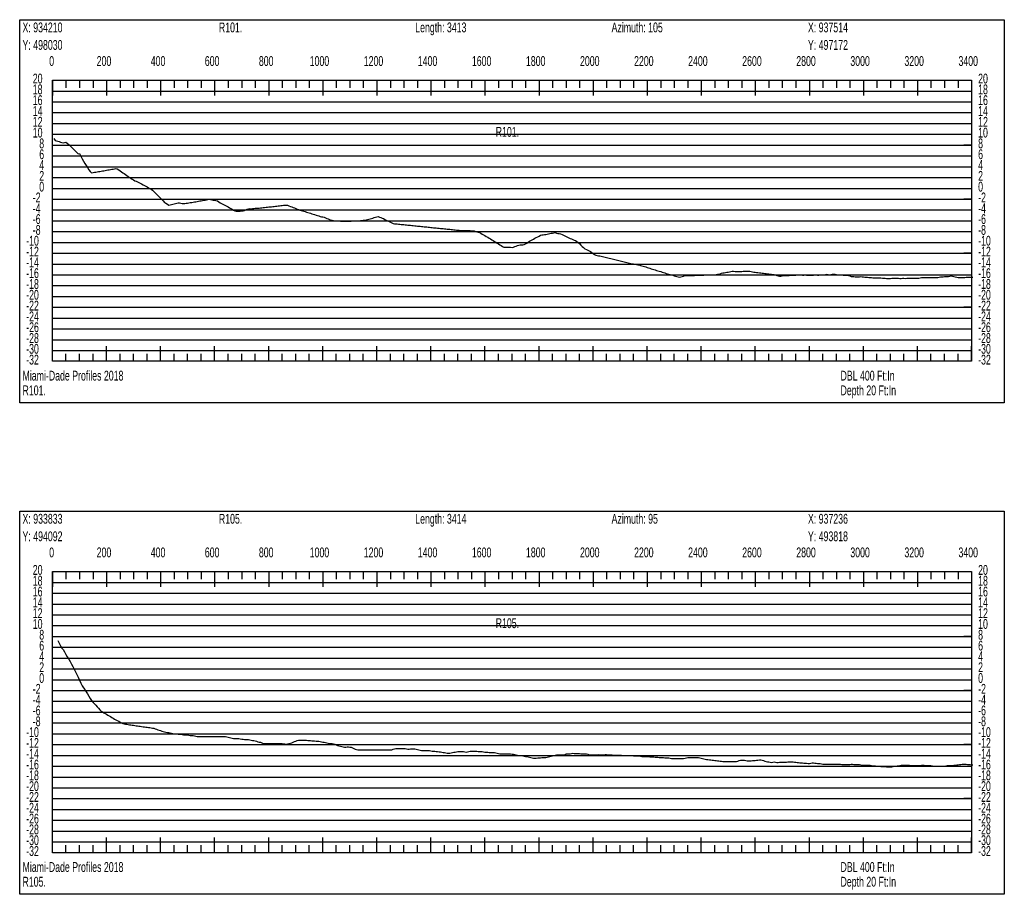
# Model space of a CAD drawing. Header units: feet. Extents: x 1 to 30, y -268 to -1.
# Tile 8 of 94: x 11.11 to 20.21, y -254.52 to -246.43. Entities that reach past the tile are written whole.
import ezdxf

# ---------------------------------------------------------------- set-up
doc = ezdxf.new("R2010")
doc.units = ezdxf.units.FT
doc.header["$MEASUREMENT"] = 0
doc.layers.add('LABELS', color=7, linetype='Continuous')
doc.layers.add('XSECTION', color=7, linetype='Continuous')

msp = doc.modelspace()

# ---------------------------------------------------------------- linework, layer by layer
at = {"layer": 'XSECTION', "color": 0, "linetype": 'Continuous'}
for points in [[(11.106, -246.43), (20.212, -246.43), (20.212, -249.975), (11.106, -249.975), (11.106, -246.43)], [(11.409, -246.99), (19.909, -246.99), (19.909, -249.59), (11.409, -249.59), (11.409, -246.99)], [(11.409, -246.99), (11.409, -247.131)], [(11.409, -246.99), (11.409, -247.131)], [(11.409, -246.99), (11.409, -247.06)], [(11.409, -246.99), (11.409, -247.06)], [(11.534, -246.99), (11.534, -247.06)], [(11.659, -246.99), (11.659, -247.06)], [(11.784, -246.99), (11.784, -247.06)], [(11.909, -246.99), (11.909, -247.131)], [(11.909, -246.99), (11.909, -247.06)], [(12.034, -246.99), (12.034, -247.06)], [(12.159, -246.99), (12.159, -247.06)], [(12.284, -246.99), (12.284, -247.06)], [(12.409, -246.99), (12.409, -247.131)], [(12.409, -246.99), (12.409, -247.06)], [(12.534, -246.99), (12.534, -247.06)], [(12.659, -246.99), (12.659, -247.06)], [(12.784, -246.99), (12.784, -247.06)], [(12.909, -246.99), (12.909, -247.131)], [(12.909, -246.99), (12.909, -247.06)], [(13.034, -246.99), (13.034, -247.06)], [(13.159, -246.99), (13.159, -247.06)], [(13.284, -246.99), (13.284, -247.06)], [(13.409, -246.99), (13.409, -247.131)], [(13.409, -246.99), (13.409, -247.06)], [(13.534, -246.99), (13.534, -247.06)], [(13.659, -246.99), (13.659, -247.06)], [(13.784, -246.99), (13.784, -247.06)], [(13.909, -246.99), (13.909, -247.131)], [(13.909, -246.99), (13.909, -247.06)], [(14.034, -246.99), (14.034, -247.06)], [(14.159, -246.99), (14.159, -247.06)], [(14.284, -246.99), (14.284, -247.06)], [(14.409, -246.99), (14.409, -247.131)], [(14.409, -246.99), (14.409, -247.06)], [(14.534, -246.99), (14.534, -247.06)], [(14.659, -246.99), (14.659, -247.06)], [(14.784, -246.99), (14.784, -247.06)], [(14.909, -246.99), (14.909, -247.131)], [(14.909, -246.99), (14.909, -247.06)], [(15.034, -246.99), (15.034, -247.06)], [(15.159, -246.99), (15.159, -247.06)], [(15.284, -246.99), (15.284, -247.06)], [(15.409, -246.99), (15.409, -247.131)], [(15.409, -246.99), (15.409, -247.06)], [(15.534, -246.99), (15.534, -247.06)], [(15.659, -246.99), (15.659, -247.06)], [(15.784, -246.99), (15.784, -247.06)], [(15.909, -246.99), (15.909, -247.131)], [(15.909, -246.99), (15.909, -247.06)], [(16.034, -246.99), (16.034, -247.06)], [(16.159, -246.99), (16.159, -247.06)], [(16.284, -246.99), (16.284, -247.06)], [(16.409, -246.99), (16.409, -247.131)], [(16.409, -246.99), (16.409, -247.06)], [(16.534, -246.99), (16.534, -247.06)], [(16.659, -246.99), (16.659, -247.06)], [(16.784, -246.99), (16.784, -247.06)], [(16.909, -246.99), (16.909, -247.131)], [(16.909, -246.99), (16.909, -247.06)], [(17.034, -246.99), (17.034, -247.06)], [(17.159, -246.99), (17.159, -247.06)], [(17.284, -246.99), (17.284, -247.06)], [(17.409, -246.99), (17.409, -247.131)], [(17.409, -246.99), (17.409, -247.06)], [(17.534, -246.99), (17.534, -247.06)], [(17.659, -246.99), (17.659, -247.06)], [(17.784, -246.99), (17.784, -247.06)], [(17.909, -246.99), (17.909, -247.131)], [(17.909, -246.99), (17.909, -247.06)], [(18.034, -246.99), (18.034, -247.06)], [(18.159, -246.99), (18.159, -247.06)], [(18.284, -246.99), (18.284, -247.06)], [(18.409, -246.99), (18.409, -247.131)], [(18.409, -246.99), (18.409, -247.06)], [(18.534, -246.99), (18.534, -247.06)], [(18.659, -246.99), (18.659, -247.06)], [(18.784, -246.99), (18.784, -247.06)], [(18.909, -246.99), (18.909, -247.131)], [(18.909, -246.99), (18.909, -247.06)], [(19.034, -246.99), (19.034, -247.06)], [(19.159, -246.99), (19.159, -247.06)], [(19.284, -246.99), (19.284, -247.06)], [(19.409, -246.99), (19.409, -247.131)], [(19.409, -246.99), (19.409, -247.06)], [(19.534, -246.99), (19.534, -247.06)], [(19.659, -246.99), (19.659, -247.06)], [(19.784, -246.99), (19.784, -247.06)], [(19.909, -246.99), (19.909, -247.131)], [(19.909, -246.99), (19.909, -247.06)], [(11.409, -247.59), (11.479, -247.59)], [(19.909, -247.59), (19.839, -247.59)], [(11.409, -248.09), (11.479, -248.09)], [(19.909, -248.09), (19.839, -248.09)], [(11.409, -248.59), (11.479, -248.59)], [(19.909, -248.59), (19.839, -248.59)], [(11.409, -249.09), (11.479, -249.09)], [(19.909, -249.09), (19.839, -249.09)], [(11.409, -249.59), (11.409, -249.449)], [(11.409, -249.59), (11.409, -249.449)], [(11.909, -249.59), (11.909, -249.449)], [(12.409, -249.59), (12.409, -249.449)], [(12.909, -249.59), (12.909, -249.449)], [(13.409, -249.59), (13.409, -249.449)], [(13.909, -249.59), (13.909, -249.449)], [(14.409, -249.59), (14.409, -249.449)], [(14.909, -249.59), (14.909, -249.449)], [(15.409, -249.59), (15.409, -249.449)], [(15.909, -249.59), (15.909, -249.449)], [(16.409, -249.59), (16.409, -249.449)], [(16.909, -249.59), (16.909, -249.449)], [(17.409, -249.59), (17.409, -249.449)], [(17.909, -249.59), (17.909, -249.449)], [(18.409, -249.59), (18.409, -249.449)], [(18.909, -249.59), (18.909, -249.449)], [(19.409, -249.59), (19.409, -249.449)], [(19.909, -249.59), (19.909, -249.449)], [(11.409, -249.59), (11.409, -249.52)], [(11.409, -249.59), (11.409, -249.52)], [(11.534, -249.59), (11.534, -249.52)], [(11.659, -249.59), (11.659, -249.52)], [(11.784, -249.59), (11.784, -249.52)], [(11.909, -249.59), (11.909, -249.52)], [(12.034, -249.59), (12.034, -249.52)], [(12.159, -249.59), (12.159, -249.52)], [(12.284, -249.59), (12.284, -249.52)], [(12.409, -249.59), (12.409, -249.52)], [(12.534, -249.59), (12.534, -249.52)], [(12.659, -249.59), (12.659, -249.52)], [(12.784, -249.59), (12.784, -249.52)], [(12.909, -249.59), (12.909, -249.52)], [(13.034, -249.59), (13.034, -249.52)], [(13.159, -249.59), (13.159, -249.52)], [(13.284, -249.59), (13.284, -249.52)], [(13.409, -249.59), (13.409, -249.52)], [(13.534, -249.59), (13.534, -249.52)], [(13.659, -249.59), (13.659, -249.52)], [(13.784, -249.59), (13.784, -249.52)], [(13.909, -249.59), (13.909, -249.52)], [(14.034, -249.59), (14.034, -249.52)], [(14.159, -249.59), (14.159, -249.52)], [(14.284, -249.59), (14.284, -249.52)], [(14.409, -249.59), (14.409, -249.52)], [(14.534, -249.59), (14.534, -249.52)], [(14.659, -249.59), (14.659, -249.52)], [(14.784, -249.59), (14.784, -249.52)], [(14.909, -249.59), (14.909, -249.52)], [(15.034, -249.59), (15.034, -249.52)], [(15.159, -249.59), (15.159, -249.52)], [(15.284, -249.59), (15.284, -249.52)], [(15.409, -249.59), (15.409, -249.52)], [(15.534, -249.59), (15.534, -249.52)], [(15.659, -249.59), (15.659, -249.52)], [(15.784, -249.59), (15.784, -249.52)], [(15.909, -249.59), (15.909, -249.52)], [(16.034, -249.59), (16.034, -249.52)], [(16.159, -249.59), (16.159, -249.52)], [(16.284, -249.59), (16.284, -249.52)], [(16.409, -249.59), (16.409, -249.52)], [(16.534, -249.59), (16.534, -249.52)], [(16.659, -249.59), (16.659, -249.52)], [(16.784, -249.59), (16.784, -249.52)], [(16.909, -249.59), (16.909, -249.52)], [(17.034, -249.59), (17.034, -249.52)], [(17.159, -249.59), (17.159, -249.52)], [(17.284, -249.59), (17.284, -249.52)], [(17.409, -249.59), (17.409, -249.52)], [(17.534, -249.59), (17.534, -249.52)], [(17.659, -249.59), (17.659, -249.52)], [(17.784, -249.59), (17.784, -249.52)], [(17.909, -249.59), (17.909, -249.52)], [(18.034, -249.59), (18.034, -249.52)], [(18.159, -249.59), (18.159, -249.52)], [(18.284, -249.59), (18.284, -249.52)], [(18.409, -249.59), (18.409, -249.52)], [(18.534, -249.59), (18.534, -249.52)], [(18.659, -249.59), (18.659, -249.52)], [(18.784, -249.59), (18.784, -249.52)], [(18.909, -249.59), (18.909, -249.52)], [(19.034, -249.59), (19.034, -249.52)], [(19.159, -249.59), (19.159, -249.52)], [(19.284, -249.59), (19.284, -249.52)], [(19.409, -249.59), (19.409, -249.52)], [(19.534, -249.59), (19.534, -249.52)], [(19.659, -249.59), (19.659, -249.52)], [(19.784, -249.59), (19.784, -249.52)], [(19.909, -249.59), (19.909, -249.52)], [(11.106, -250.975), (20.212, -250.975), (20.212, -254.52), (11.106, -254.52), (11.106, -250.975)], [(11.409, -251.535), (19.909, -251.535), (19.909, -254.135), (11.409, -254.135), (11.409, -251.535)], [(11.409, -251.535), (11.409, -251.676)], [(11.409, -251.535), (11.409, -251.676)], [(11.409, -251.535), (11.409, -251.605)], [(11.409, -251.535), (11.409, -251.605)], [(11.534, -251.535), (11.534, -251.605)], [(11.659, -251.535), (11.659, -251.605)], [(11.784, -251.535), (11.784, -251.605)], [(11.909, -251.535), (11.909, -251.676)], [(11.909, -251.535), (11.909, -251.605)], [(12.034, -251.535), (12.034, -251.605)], [(12.159, -251.535), (12.159, -251.605)], [(12.284, -251.535), (12.284, -251.605)], [(12.409, -251.535), (12.409, -251.676)], [(12.409, -251.535), (12.409, -251.605)], [(12.534, -251.535), (12.534, -251.605)], [(12.659, -251.535), (12.659, -251.605)], [(12.784, -251.535), (12.784, -251.605)], [(12.909, -251.535), (12.909, -251.676)], [(12.909, -251.535), (12.909, -251.605)], [(13.034, -251.535), (13.034, -251.605)], [(13.159, -251.535), (13.159, -251.605)], [(13.284, -251.535), (13.284, -251.605)], [(13.409, -251.535), (13.409, -251.676)], [(13.409, -251.535), (13.409, -251.605)], [(13.534, -251.535), (13.534, -251.605)], [(13.659, -251.535), (13.659, -251.605)], [(13.784, -251.535), (13.784, -251.605)], [(13.909, -251.535), (13.909, -251.676)], [(13.909, -251.535), (13.909, -251.605)], [(14.034, -251.535), (14.034, -251.605)], [(14.159, -251.535), (14.159, -251.605)], [(14.284, -251.535), (14.284, -251.605)], [(14.409, -251.535), (14.409, -251.676)], [(14.409, -251.535), (14.409, -251.605)], [(14.534, -251.535), (14.534, -251.605)], [(14.659, -251.535), (14.659, -251.605)], [(14.784, -251.535), (14.784, -251.605)], [(14.909, -251.535), (14.909, -251.676)], [(14.909, -251.535), (14.909, -251.605)], [(15.034, -251.535), (15.034, -251.605)], [(15.159, -251.535), (15.159, -251.605)], [(15.284, -251.535), (15.284, -251.605)], [(15.409, -251.535), (15.409, -251.676)], [(15.409, -251.535), (15.409, -251.605)], [(15.534, -251.535), (15.534, -251.605)], [(15.659, -251.535), (15.659, -251.605)], [(15.784, -251.535), (15.784, -251.605)], [(15.909, -251.535), (15.909, -251.676)], [(15.909, -251.535), (15.909, -251.605)], [(16.034, -251.535), (16.034, -251.605)], [(16.159, -251.535), (16.159, -251.605)], [(16.284, -251.535), (16.284, -251.605)], [(16.409, -251.535), (16.409, -251.676)], [(16.409, -251.535), (16.409, -251.605)], [(16.534, -251.535), (16.534, -251.605)], [(16.659, -251.535), (16.659, -251.605)], [(16.784, -251.535), (16.784, -251.605)], [(16.909, -251.535), (16.909, -251.676)], [(16.909, -251.535), (16.909, -251.605)], [(17.034, -251.535), (17.034, -251.605)], [(17.159, -251.535), (17.159, -251.605)], [(17.284, -251.535), (17.284, -251.605)], [(17.409, -251.535), (17.409, -251.676)], [(17.409, -251.535), (17.409, -251.605)], [(17.534, -251.535), (17.534, -251.605)], [(17.659, -251.535), (17.659, -251.605)], [(17.784, -251.535), (17.784, -251.605)], [(17.909, -251.535), (17.909, -251.676)], [(17.909, -251.535), (17.909, -251.605)], [(18.034, -251.535), (18.034, -251.605)], [(18.159, -251.535), (18.159, -251.605)], [(18.284, -251.535), (18.284, -251.605)], [(18.409, -251.535), (18.409, -251.676)], [(18.409, -251.535), (18.409, -251.605)], [(18.534, -251.535), (18.534, -251.605)], [(18.659, -251.535), (18.659, -251.605)], [(18.784, -251.535), (18.784, -251.605)], [(18.909, -251.535), (18.909, -251.676)], [(18.909, -251.535), (18.909, -251.605)], [(19.034, -251.535), (19.034, -251.605)], [(19.159, -251.535), (19.159, -251.605)], [(19.284, -251.535), (19.284, -251.605)], [(19.409, -251.535), (19.409, -251.676)], [(19.409, -251.535), (19.409, -251.605)], [(19.534, -251.535), (19.534, -251.605)], [(19.659, -251.535), (19.659, -251.605)], [(19.784, -251.535), (19.784, -251.605)], [(19.909, -251.535), (19.909, -251.676)], [(19.909, -251.535), (19.909, -251.605)], [(11.409, -252.135), (11.479, -252.135)], [(19.909, -252.135), (19.839, -252.135)], [(11.409, -252.635), (11.479, -252.635)], [(19.909, -252.635), (19.839, -252.635)], [(11.409, -253.135), (11.479, -253.135)], [(19.909, -253.135), (19.839, -253.135)], [(11.409, -253.635), (11.479, -253.635)], [(19.909, -253.635), (19.839, -253.635)], [(11.409, -254.135), (11.409, -253.994)], [(11.409, -254.135), (11.409, -253.994)], [(11.909, -254.135), (11.909, -253.994)], [(12.409, -254.135), (12.409, -253.994)], [(12.909, -254.135), (12.909, -253.994)], [(13.409, -254.135), (13.409, -253.994)], [(13.909, -254.135), (13.909, -253.994)], [(14.409, -254.135), (14.409, -253.994)], [(14.909, -254.135), (14.909, -253.994)], [(15.409, -254.135), (15.409, -253.994)], [(15.909, -254.135), (15.909, -253.994)], [(16.409, -254.135), (16.409, -253.994)], [(16.909, -254.135), (16.909, -253.994)], [(17.409, -254.135), (17.409, -253.994)], [(17.909, -254.135), (17.909, -253.994)], [(18.409, -254.135), (18.409, -253.994)], [(18.909, -254.135), (18.909, -253.994)], [(19.409, -254.135), (19.409, -253.994)], [(19.909, -254.135), (19.909, -253.994)], [(11.409, -254.135), (11.409, -254.065)], [(11.409, -254.135), (11.409, -254.065)], [(11.534, -254.135), (11.534, -254.065)], [(11.659, -254.135), (11.659, -254.065)], [(11.784, -254.135), (11.784, -254.065)], [(11.909, -254.135), (11.909, -254.065)], [(12.034, -254.135), (12.034, -254.065)], [(12.159, -254.135), (12.159, -254.065)], [(12.284, -254.135), (12.284, -254.065)], [(12.409, -254.135), (12.409, -254.065)], [(12.534, -254.135), (12.534, -254.065)], [(12.659, -254.135), (12.659, -254.065)], [(12.784, -254.135), (12.784, -254.065)], [(12.909, -254.135), (12.909, -254.065)], [(13.034, -254.135), (13.034, -254.065)], [(13.159, -254.135), (13.159, -254.065)], [(13.284, -254.135), (13.284, -254.065)], [(13.409, -254.135), (13.409, -254.065)], [(13.534, -254.135), (13.534, -254.065)], [(13.659, -254.135), (13.659, -254.065)], [(13.784, -254.135), (13.784, -254.065)], [(13.909, -254.135), (13.909, -254.065)], [(14.034, -254.135), (14.034, -254.065)], [(14.159, -254.135), (14.159, -254.065)], [(14.284, -254.135), (14.284, -254.065)], [(14.409, -254.135), (14.409, -254.065)], [(14.534, -254.135), (14.534, -254.065)], [(14.659, -254.135), (14.659, -254.065)], [(14.784, -254.135), (14.784, -254.065)], [(14.909, -254.135), (14.909, -254.065)], [(15.034, -254.135), (15.034, -254.065)], [(15.159, -254.135), (15.159, -254.065)], [(15.284, -254.135), (15.284, -254.065)], [(15.409, -254.135), (15.409, -254.065)], [(15.534, -254.135), (15.534, -254.065)], [(15.659, -254.135), (15.659, -254.065)], [(15.784, -254.135), (15.784, -254.065)], [(15.909, -254.135), (15.909, -254.065)], [(16.034, -254.135), (16.034, -254.065)], [(16.159, -254.135), (16.159, -254.065)], [(16.284, -254.135), (16.284, -254.065)], [(16.409, -254.135), (16.409, -254.065)], [(16.534, -254.135), (16.534, -254.065)], [(16.659, -254.135), (16.659, -254.065)], [(16.784, -254.135), (16.784, -254.065)], [(16.909, -254.135), (16.909, -254.065)], [(17.034, -254.135), (17.034, -254.065)], [(17.159, -254.135), (17.159, -254.065)], [(17.284, -254.135), (17.284, -254.065)], [(17.409, -254.135), (17.409, -254.065)], [(17.534, -254.135), (17.534, -254.065)], [(17.659, -254.135), (17.659, -254.065)], [(17.784, -254.135), (17.784, -254.065)], [(17.909, -254.135), (17.909, -254.065)], [(18.034, -254.135), (18.034, -254.065)], [(18.159, -254.135), (18.159, -254.065)], [(18.284, -254.135), (18.284, -254.065)], [(18.409, -254.135), (18.409, -254.065)], [(18.534, -254.135), (18.534, -254.065)], [(18.659, -254.135), (18.659, -254.065)], [(18.784, -254.135), (18.784, -254.065)], [(18.909, -254.135), (18.909, -254.065)], [(19.034, -254.135), (19.034, -254.065)], [(19.159, -254.135), (19.159, -254.065)], [(19.284, -254.135), (19.284, -254.065)], [(19.409, -254.135), (19.409, -254.065)], [(19.534, -254.135), (19.534, -254.065)], [(19.659, -254.135), (19.659, -254.065)], [(19.784, -254.135), (19.784, -254.065)], [(19.909, -254.135), (19.909, -254.065)]]:
    msp.add_lwpolyline(points, dxfattribs=at)
at = {"layer": 'XSECTION', "color": 0}
for points in [[(11.409, -247.09), (19.909, -247.09)], [(11.409, -247.19), (19.909, -247.19)], [(11.409, -247.29), (19.909, -247.29)], [(11.409, -247.39), (19.909, -247.39)], [(11.409, -247.49), (19.909, -247.49)], [(11.409, -247.59), (19.909, -247.59)], [(11.409, -247.69), (19.909, -247.69)], [(11.409, -247.79), (19.909, -247.79)], [(11.409, -247.89), (19.909, -247.89)], [(11.409, -247.99), (19.909, -247.99)], [(11.409, -248.09), (19.909, -248.09)], [(11.409, -248.19), (19.909, -248.19)], [(11.409, -248.29), (19.909, -248.29)], [(11.409, -248.39), (19.909, -248.39)], [(11.409, -248.49), (19.909, -248.49)], [(11.409, -248.59), (19.909, -248.59)], [(11.409, -248.69), (19.909, -248.69)], [(11.409, -248.79), (19.909, -248.79)], [(11.409, -248.89), (19.909, -248.89)], [(11.409, -248.99), (19.909, -248.99)], [(11.409, -249.09), (19.909, -249.09)], [(11.409, -249.19), (19.909, -249.19)], [(11.409, -249.29), (19.909, -249.29)], [(11.409, -249.39), (19.909, -249.39)], [(11.409, -249.49), (19.909, -249.49)], [(11.409, -251.635), (19.909, -251.635)], [(11.409, -251.735), (19.909, -251.735)], [(11.409, -251.835), (19.909, -251.835)], [(11.409, -251.935), (19.909, -251.935)], [(11.409, -252.035), (19.909, -252.035)], [(11.409, -252.135), (19.909, -252.135)], [(11.409, -252.235), (19.909, -252.235)], [(11.409, -252.335), (19.909, -252.335)], [(11.409, -252.435), (19.909, -252.435)], [(11.409, -252.535), (19.909, -252.535)], [(11.409, -252.635), (19.909, -252.635)], [(11.409, -252.735), (19.909, -252.735)], [(11.409, -252.835), (19.909, -252.835)], [(11.409, -252.935), (19.909, -252.935)], [(11.409, -253.035), (19.909, -253.035)], [(11.409, -253.135), (19.909, -253.135)], [(11.409, -253.235), (19.909, -253.235)], [(11.409, -253.335), (19.909, -253.335)], [(11.409, -253.435), (19.909, -253.435)], [(11.409, -253.535), (19.909, -253.535)], [(11.409, -253.635), (19.909, -253.635)], [(11.409, -253.735), (19.909, -253.735)], [(11.409, -253.835), (19.909, -253.835)], [(11.409, -253.935), (19.909, -253.935)], [(11.409, -254.035), (19.909, -254.035)]]:
    msp.add_lwpolyline(points, dxfattribs=at)
at = {"layer": 'XSECTION', "color": 5, "linetype": 'Continuous'}
for points in [[(11.422, -247.529), (11.434, -247.546), (11.4465, -247.5505), (11.459, -247.5535), (11.4715, -247.557), (11.484, -247.5625), (11.4965, -247.5675), (11.509, -247.5695), (11.5215, -247.566), (11.534, -247.5625), (11.5465, -247.5735), (11.559, -247.5855), (11.5715, -247.5975), (11.584, -247.61), (11.5965, -247.622), (11.609, -247.6345), (11.6215, -247.647), (11.634, -247.6595), (11.6465, -247.672), (11.659, -247.669), (11.6715, -247.6925), (11.684, -247.716), (11.6965, -247.7395), (11.709, -247.761), (11.7215, -247.78), (11.734, -247.7985), (11.7465, -247.8175), (11.759, -247.834), (11.7715, -247.846), (11.784, -247.844), (11.7965, -247.8415), (11.809, -247.8395), (11.8215, -247.8375), (11.834, -247.835), (11.8465, -247.833), (11.859, -247.831), (11.8715, -247.8285), (11.884, -247.8265), (11.8965, -247.8245), (11.909, -247.822), (11.9215, -247.82), (11.934, -247.818), (11.9465, -247.8155), (11.959, -247.8135), (11.9715, -247.8115), (11.984, -247.809), (11.9965, -247.807), (12.009, -247.8085), (12.0215, -247.818), (12.034, -247.827), (12.0465, -247.836), (12.059, -247.845), (12.0715, -247.854), (12.084, -247.863), (12.0965, -247.872), (12.109, -247.881), (12.1215, -247.8885), (12.134, -247.8965), (12.1465, -247.904), (12.159, -247.912), (12.1715, -247.919), (12.184, -247.925), (12.1965, -247.931), (12.209, -247.937), (12.2215, -247.943), (12.234, -247.9495), (12.2465, -247.9565), (12.259, -247.9635), (12.2715, -247.9705), (12.284, -247.977), (12.2965, -247.984), (12.309, -247.991), (12.3215, -247.998), (12.334, -248.007), (12.3465, -248.0195), (12.359, -248.032), (12.3715, -248.0445), (12.384, -248.057), (12.3965, -248.069), (12.409, -248.0815), (12.4215, -248.094), (12.434, -248.1065), (12.4465, -248.1195), (12.459, -248.128), (12.4715, -248.137), (12.484, -248.1455), (12.4965, -248.1435), (12.509, -248.1405), (12.5215, -248.1375), (12.534, -248.1345), (12.5465, -248.1315), (12.559, -248.1285), (12.5715, -248.125), (12.584, -248.123), (12.5965, -248.126), (12.609, -248.129), (12.6215, -248.1315), (12.634, -248.1295), (12.6465, -248.1275), (12.659, -248.126), (12.6715, -248.124), (12.684, -248.122), (12.6965, -248.12), (12.709, -248.1175), (12.7215, -248.1155), (12.734, -248.1135), (12.7465, -248.111), (12.759, -248.109), (12.7715, -248.1065), (12.784, -248.1045), (12.7965, -248.1025), (12.809, -248.1), (12.8215, -248.098), (12.834, -248.096), (12.8465, -248.0935), (12.859, -248.0905), (12.8715, -248.093), (12.884, -248.0955), (12.8965, -248.098), (12.909, -248.1005), (12.9215, -248.101), (12.934, -248.107), (12.9465, -248.115), (12.959, -248.1225), (12.9715, -248.1295), (12.984, -248.1365), (12.9965, -248.143), (13.009, -248.1495), (13.0215, -248.156), (13.034, -248.1625), (13.0465, -248.169), (13.059, -248.1755), (13.0715, -248.183), (13.084, -248.191), (13.0965, -248.1985), (13.109, -248.2025), (13.1215, -248.2025), (13.134, -248.201), (13.1465, -248.2), (13.159, -248.199), (13.1715, -248.1975), (13.184, -248.194), (13.1965, -248.189), (13.209, -248.184), (13.2215, -248.181), (13.234, -248.177), (13.2465, -248.179), (13.259, -248.1765), (13.2715, -248.175), (13.284, -248.1745), (13.2965, -248.174), (13.309, -248.1735), (13.3215, -248.1725), (13.334, -248.171), (13.3465, -248.1695), (13.359, -248.1685), (13.3715, -248.167), (13.384, -248.1655), (13.3965, -248.164), (13.409, -248.1625), (13.4215, -248.161), (13.434, -248.16), (13.4465, -248.1585), (13.459, -248.157), (13.4715, -248.1555), (13.484, -248.154), (13.4965, -248.1525), (13.509, -248.1515), (13.5215, -248.15), (13.534, -248.1485), (13.5465, -248.147), (13.559, -248.1455), (13.5715, -248.1455), (13.584, -248.147), (13.5965, -248.152), (13.609, -248.1565), (13.6215, -248.1615), (13.634, -248.166), (13.6465, -248.171), (13.659, -248.176), (13.6715, -248.1835), (13.684, -248.187), (13.6965, -248.191), (13.709, -248.1945), (13.7215, -248.198), (13.734, -248.2015), (13.7465, -248.205), (13.759, -248.209), (13.7715, -248.2125), (13.784, -248.2165), (13.7965, -248.2205), (13.809, -248.2245), (13.8215, -248.2285), (13.834, -248.233), (13.8465, -248.237), (13.859, -248.241), (13.8715, -248.245), (13.884, -248.249), (13.8965, -248.2535), (13.909, -248.255), (13.9215, -248.2565), (13.934, -248.2625), (13.9465, -248.2685), (13.959, -248.272), (13.9715, -248.277), (13.984, -248.283), (13.9965, -248.285), (14.009, -248.286), (14.0215, -248.2895), (14.034, -248.29), (14.0465, -248.29), (14.059, -248.29), (14.0715, -248.2935), (14.084, -248.295), (14.0965, -248.2945), (14.109, -248.294), (14.1215, -248.294), (14.134, -248.2935), (14.1465, -248.293), (14.159, -248.2925), (14.1715, -248.2925), (14.184, -248.292), (14.1965, -248.2915), (14.209, -248.291), (14.2215, -248.291), (14.234, -248.2905), (14.2465, -248.29), (14.259, -248.2885), (14.2715, -248.2865), (14.284, -248.285), (14.2965, -248.283), (14.309, -248.281), (14.3215, -248.2795), (14.334, -248.2755), (14.3465, -248.272), (14.359, -248.2685), (14.3715, -248.265), (14.384, -248.261), (14.3965, -248.2575), (14.409, -248.254), (14.4215, -248.2505), (14.434, -248.256), (14.4465, -248.261), (14.459, -248.2645), (14.4715, -248.27), (14.484, -248.277), (14.4965, -248.2835), (14.509, -248.2905), (14.5215, -248.297), (14.534, -248.3035), (14.5465, -248.31), (14.559, -248.3155), (14.5715, -248.317), (14.584, -248.318), (14.5965, -248.3195), (14.609, -248.3205), (14.6215, -248.322), (14.634, -248.323), (14.6465, -248.3245), (14.659, -248.3255), (14.6715, -248.327), (14.684, -248.3285), (14.6965, -248.3295), (14.709, -248.331), (14.7215, -248.332), (14.734, -248.3335), (14.7465, -248.3345), (14.759, -248.336), (14.7715, -248.337), (14.784, -248.3385), (14.7965, -248.34), (14.809, -248.341), (14.8215, -248.3425), (14.834, -248.3435), (14.8465, -248.345), (14.859, -248.346), (14.8715, -248.3475), (14.884, -248.3485), (14.8965, -248.35), (14.909, -248.3515), (14.9215, -248.3525), (14.934, -248.354), (14.9465, -248.355), (14.959, -248.3565), (14.9715, -248.3575), (14.984, -248.359), (14.9965, -248.36), (15.009, -248.3615), (15.0215, -248.3625), (15.034, -248.364), (15.0465, -248.3655), (15.059, -248.3665), (15.0715, -248.368), (15.084, -248.369), (15.0965, -248.3705), (15.109, -248.3715), (15.1215, -248.373), (15.134, -248.374), (15.1465, -248.3755), (15.159, -248.377), (15.1715, -248.378), (15.184, -248.379), (15.1965, -248.379), (15.209, -248.379), (15.2215, -248.379), (15.234, -248.379), (15.2465, -248.3795), (15.259, -248.3795), (15.2715, -248.3795), (15.284, -248.3825), (15.2965, -248.3845), (15.309, -248.3845), (15.3215, -248.388), (15.334, -248.391), (15.3465, -248.395), (15.359, -248.3985), (15.3715, -248.4045), (15.384, -248.4125), (15.3965, -248.42), (15.409, -248.4275), (15.4215, -248.4355), (15.434, -248.443), (15.4465, -248.4505), (15.459, -248.4585), (15.4715, -248.466), (15.484, -248.4735), (15.4965, -248.4815), (15.509, -248.489), (15.5215, -248.4965), (15.534, -248.5045), (15.5465, -248.512), (15.559, -248.5195), (15.5715, -248.5275), (15.584, -248.5345), (15.5965, -248.5345), (15.609, -248.535), (15.6215, -248.535), (15.634, -248.535), (15.6465, -248.535), (15.659, -248.5365), (15.6715, -248.535), (15.684, -248.529), (15.6965, -248.5255), (15.709, -248.5195), (15.7215, -248.515), (15.734, -248.514), (15.7465, -248.5125), (15.759, -248.511), (15.7715, -248.51), (15.784, -248.5045), (15.7965, -248.4975), (15.809, -248.488), (15.8215, -248.48), (15.834, -248.473), (15.8465, -248.466), (15.859, -248.459), (15.8715, -248.452), (15.884, -248.445), (15.8965, -248.438), (15.909, -248.431), (15.9215, -248.4245), (15.934, -248.4195), (15.9465, -248.4195), (15.959, -248.418), (15.9715, -248.4155), (15.984, -248.413), (15.9965, -248.4105), (16.009, -248.4085), (16.0215, -248.406), (16.034, -248.4035), (16.0465, -248.401), (16.059, -248.3995), (16.0715, -248.4035), (16.084, -248.4065), (16.0965, -248.409), (16.109, -248.412), (16.1215, -248.4175), (16.134, -248.424), (16.1465, -248.4305), (16.159, -248.436), (16.1715, -248.4415), (16.184, -248.4475), (16.1965, -248.453), (16.209, -248.4585), (16.2215, -248.464), (16.234, -248.4685), (16.2465, -248.4715), (16.259, -248.481), (16.2715, -248.4905), (16.284, -248.5005), (16.2965, -248.515), (16.309, -248.529), (16.3215, -248.5385), (16.334, -248.548), (16.3465, -248.557), (16.359, -248.563), (16.3715, -248.569), (16.384, -248.575), (16.3965, -248.584), (16.409, -248.5935), (16.4215, -248.6025), (16.434, -248.607), (16.4465, -248.61), (16.459, -248.613), (16.4715, -248.6155), (16.484, -248.6185), (16.4965, -248.6215), (16.509, -248.6245), (16.5215, -248.6275), (16.534, -248.6305), (16.5465, -248.6335), (16.559, -248.6365), (16.5715, -248.6395), (16.584, -248.6425), (16.5965, -248.6455), (16.609, -248.6485), (16.6215, -248.6515), (16.634, -248.6545), (16.6465, -248.6575), (16.659, -248.66), (16.6715, -248.663), (16.684, -248.666), (16.6965, -248.669), (16.709, -248.672), (16.7215, -248.675), (16.734, -248.678), (16.7465, -248.681), (16.759, -248.684), (16.7715, -248.688), (16.784, -248.6895), (16.7965, -248.69), (16.809, -248.693), (16.8215, -248.696), (16.834, -248.699), (16.8465, -248.7025), (16.859, -248.7055), (16.8715, -248.7095), (16.884, -248.7135), (16.8965, -248.7175), (16.909, -248.721), (16.9215, -248.725), (16.934, -248.729), (16.9465, -248.733), (16.959, -248.737), (16.9715, -248.741), (16.984, -248.745), (16.9965, -248.749), (17.009, -248.753), (17.0215, -248.7565), (17.034, -248.7605), (17.0465, -248.7645), (17.059, -248.7685), (17.0715, -248.7725), (17.084, -248.7765), (17.0965, -248.7805), (17.109, -248.784), (17.1215, -248.7875), (17.134, -248.791), (17.1465, -248.7945), (17.159, -248.7985), (17.1715, -248.802), (17.184, -248.8055), (17.1965, -248.809), (17.209, -248.8105), (17.2215, -248.8075), (17.234, -248.804), (17.2465, -248.801), (17.259, -248.7975), (17.2715, -248.7975), (17.284, -248.797), (17.2965, -248.7965), (17.309, -248.796), (17.3215, -248.7955), (17.334, -248.7955), (17.3465, -248.795), (17.359, -248.7945), (17.3715, -248.794), (17.384, -248.7935), (17.3965, -248.793), (17.409, -248.793), (17.4215, -248.7925), (17.434, -248.792), (17.4465, -248.7915), (17.459, -248.791), (17.4715, -248.791), (17.484, -248.7905), (17.4965, -248.79), (17.509, -248.7895), (17.5215, -248.7895), (17.534, -248.789), (17.5465, -248.787), (17.559, -248.785), (17.5715, -248.783), (17.584, -248.7805), (17.5965, -248.776), (17.609, -248.77), (17.6215, -248.77), (17.634, -248.768), (17.6465, -248.765), (17.659, -248.765), (17.6715, -248.763), (17.684, -248.7595), (17.6965, -248.7565), (17.709, -248.757), (17.7215, -248.76), (17.734, -248.76), (17.7465, -248.76), (17.759, -248.76), (17.7715, -248.76), (17.784, -248.7585), (17.7965, -248.755), (17.809, -248.755), (17.8215, -248.755), (17.834, -248.755), (17.8465, -248.7555), (17.859, -248.757), (17.8715, -248.7605), (17.884, -248.7635), (17.8965, -248.765), (17.909, -248.7655), (17.9215, -248.767), (17.934, -248.7685), (17.9465, -248.77), (17.959, -248.7715), (17.9715, -248.7735), (17.984, -248.775), (17.9965, -248.7765), (18.009, -248.778), (18.0215, -248.7795), (18.034, -248.7815), (18.0465, -248.783), (18.059, -248.7845), (18.0715, -248.786), (18.084, -248.7865), (18.0965, -248.7895), (18.109, -248.795), (18.1215, -248.798), (18.134, -248.802), (18.1465, -248.803), (18.159, -248.798), (18.1715, -248.7975), (18.184, -248.797), (18.1965, -248.7965), (18.209, -248.796), (18.2215, -248.795), (18.234, -248.7945), (18.2465, -248.794), (18.259, -248.7935), (18.2715, -248.7925), (18.284, -248.792), (18.2965, -248.7915), (18.309, -248.791), (18.3215, -248.79), (18.334, -248.7895), (18.3465, -248.7925), (18.359, -248.7935), (18.3715, -248.7905), (18.384, -248.792), (18.3965, -248.7945), (18.409, -248.7945), (18.4215, -248.7945), (18.434, -248.7945), (18.4465, -248.793), (18.459, -248.7915), (18.4715, -248.79), (18.484, -248.792), (18.4965, -248.794), (18.509, -248.791), (18.5215, -248.7895), (18.534, -248.7895), (18.5465, -248.7895), (18.559, -248.787), (18.5715, -248.785), (18.584, -248.787), (18.5965, -248.789), (18.609, -248.7875), (18.6215, -248.7845), (18.634, -248.7845), (18.6465, -248.7845), (18.659, -248.786), (18.6715, -248.7895), (18.684, -248.79), (18.6965, -248.791), (18.709, -248.7915), (18.7215, -248.7925), (18.734, -248.793), (18.7465, -248.7935), (18.759, -248.7945), (18.7715, -248.797), (18.784, -248.8005), (18.7965, -248.804), (18.809, -248.8045), (18.8215, -248.8065), (18.834, -248.8095), (18.8465, -248.8095), (18.859, -248.8095), (18.8715, -248.808), (18.884, -248.8045), (18.8965, -248.8075), (18.909, -248.81), (18.9215, -248.8105), (18.934, -248.8115), (18.9465, -248.8125), (18.959, -248.8135), (18.9715, -248.8145), (18.984, -248.8155), (18.9965, -248.8165), (19.009, -248.817), (19.0215, -248.818), (19.034, -248.819), (19.0465, -248.819), (19.059, -248.819), (19.0715, -248.819), (19.084, -248.82), (19.0965, -248.821), (19.109, -248.822), (19.1215, -248.8235), (19.134, -248.824), (19.1465, -248.824), (19.159, -248.823), (19.1715, -248.822), (19.184, -248.821), (19.1965, -248.82), (19.209, -248.8195), (19.2215, -248.8195), (19.234, -248.821), (19.2465, -248.8225), (19.259, -248.824), (19.2715, -248.8215), (19.284, -248.8205), (19.2965, -248.824), (19.309, -248.8215), (19.3215, -248.8195), (19.334, -248.8195), (19.3465, -248.8195), (19.359, -248.8195), (19.3715, -248.8195), (19.384, -248.8195), (19.3965, -248.8195), (19.409, -248.8195), (19.4215, -248.8195), (19.434, -248.8175), (19.4465, -248.815), (19.459, -248.815), (19.4715, -248.815), (19.484, -248.815), (19.4965, -248.815), (19.509, -248.815), (19.5215, -248.815), (19.534, -248.815), (19.5465, -248.815), (19.559, -248.815), (19.5715, -248.815), (19.584, -248.815), (19.5965, -248.814), (19.609, -248.811), (19.6215, -248.81), (19.634, -248.81), (19.6465, -248.807), (19.659, -248.805), (19.6715, -248.805), (19.684, -248.805), (19.6965, -248.805), (19.709, -248.8025), (19.7215, -248.8005), (19.734, -248.8035), (19.7465, -248.8065), (19.759, -248.809), (19.7715, -248.812), (19.784, -248.815), (19.7965, -248.815), (19.809, -248.815), (19.8215, -248.8145), (19.834, -248.814), (19.8465, -248.8135), (19.859, -248.813), (19.8715, -248.8125), (19.884, -248.812), (19.8965, -248.8115), (19.909, -248.811), (19.9215, -248.8105)], [(11.459, -252.173), (11.4715, -252.1965), (11.484, -252.2205), (11.4965, -252.244), (11.509, -252.257), (11.5215, -252.2785), (11.534, -252.3005), (11.5465, -252.323), (11.559, -252.3455), (11.5715, -252.3675), (11.584, -252.39), (11.5965, -252.4125), (11.609, -252.4375), (11.6215, -252.4625), (11.634, -252.4875), (11.6465, -252.5125), (11.659, -252.5385), (11.6715, -252.5655), (11.684, -252.592), (11.6965, -252.6095), (11.709, -252.627), (11.7215, -252.647), (11.734, -252.667), (11.7465, -252.6875), (11.759, -252.7075), (11.7715, -252.727), (11.784, -252.7445), (11.7965, -252.759), (11.809, -252.772), (11.8215, -252.7855), (11.834, -252.799), (11.8465, -252.8125), (11.859, -252.8255), (11.8715, -252.833), (11.884, -252.84), (11.8965, -252.8475), (11.909, -252.8545), (11.9215, -252.862), (11.934, -252.869), (11.9465, -252.8765), (11.959, -252.884), (11.9715, -252.891), (11.984, -252.8985), (11.9965, -252.9055), (12.009, -252.913), (12.0215, -252.92), (12.034, -252.9275), (12.0465, -252.935), (12.059, -252.941), (12.0715, -252.944), (12.084, -252.945), (12.0965, -252.9475), (12.109, -252.9495), (12.1215, -252.9515), (12.134, -252.9535), (12.1465, -252.955), (12.159, -252.957), (12.1715, -252.9585), (12.184, -252.9605), (12.1965, -252.962), (12.209, -252.964), (12.2215, -252.966), (12.234, -252.9675), (12.2465, -252.9695), (12.259, -252.971), (12.2715, -252.973), (12.284, -252.9745), (12.2965, -252.9765), (12.309, -252.9785), (12.3215, -252.98), (12.334, -252.982), (12.3465, -252.9835), (12.359, -252.988), (12.3715, -252.9925), (12.384, -252.9975), (12.3965, -253.002), (12.409, -253.006), (12.4215, -253.0095), (12.434, -253.013), (12.4465, -253.0165), (12.459, -253.02), (12.4715, -253.0235), (12.484, -253.0245), (12.4965, -253.026), (12.509, -253.0295), (12.5215, -253.0335), (12.534, -253.0355), (12.5465, -253.036), (12.559, -253.037), (12.5715, -253.038), (12.584, -253.0385), (12.5965, -253.0395), (12.609, -253.0415), (12.6215, -253.0445), (12.634, -253.045), (12.6465, -253.045), (12.659, -253.045), (12.6715, -253.0485), (12.684, -253.05), (12.6965, -253.05), (12.709, -253.052), (12.7215, -253.055), (12.734, -253.0575), (12.7465, -253.0595), (12.759, -253.0595), (12.7715, -253.0595), (12.784, -253.0595), (12.7965, -253.0595), (12.809, -253.0595), (12.8215, -253.0595), (12.834, -253.0595), (12.8465, -253.0595), (12.859, -253.0595), (12.8715, -253.0595), (12.884, -253.0595), (12.8965, -253.0595), (12.909, -253.059), (12.9215, -253.059), (12.934, -253.059), (12.9465, -253.059), (12.959, -253.059), (12.9715, -253.0595), (12.984, -253.0595), (12.9965, -253.0595), (13.009, -253.0595), (13.0215, -253.0625), (13.034, -253.0655), (13.0465, -253.069), (13.059, -253.072), (13.0715, -253.075), (13.084, -253.0785), (13.0965, -253.0795), (13.109, -253.0795), (13.1215, -253.0795), (13.134, -253.08), (13.1465, -253.083), (13.159, -253.0845), (13.1715, -253.0845), (13.184, -253.087), (13.1965, -253.0895), (13.209, -253.0895), (13.2215, -253.0895), (13.234, -253.09), (13.2465, -253.093), (13.259, -253.096), (13.2715, -253.0985), (13.284, -253.1015), (13.2965, -253.105), (13.309, -253.111), (13.3215, -253.114), (13.334, -253.114), (13.3465, -253.12), (13.359, -253.124), (13.3715, -253.124), (13.384, -253.1245), (13.3965, -253.1245), (13.409, -253.1245), (13.4215, -253.1245), (13.434, -253.1245), (13.4465, -253.1245), (13.459, -253.1245), (13.4715, -253.1245), (13.484, -253.1245), (13.4965, -253.1245), (13.509, -253.1245), (13.5215, -253.1245), (13.534, -253.125), (13.5465, -253.127), (13.559, -253.1295), (13.5715, -253.13), (13.584, -253.129), (13.5965, -253.126), (13.609, -253.123), (13.6215, -253.12), (13.634, -253.114), (13.6465, -253.108), (13.659, -253.102), (13.6715, -253.098), (13.684, -253.0955), (13.6965, -253.095), (13.709, -253.095), (13.7215, -253.095), (13.734, -253.095), (13.7465, -253.095), (13.759, -253.0955), (13.7715, -253.0965), (13.784, -253.0975), (13.7965, -253.0985), (13.809, -253.0995), (13.8215, -253.1005), (13.834, -253.1015), (13.8465, -253.1025), (13.859, -253.1035), (13.8715, -253.1045), (13.884, -253.107), (13.8965, -253.109), (13.909, -253.1115), (13.9215, -253.114), (13.934, -253.1165), (13.9465, -253.119), (13.959, -253.1215), (13.9715, -253.124), (13.984, -253.125), (13.9965, -253.125), (14.009, -253.128), (14.0215, -253.1325), (14.034, -253.1385), (14.0465, -253.1425), (14.059, -253.1455), (14.0715, -253.1485), (14.084, -253.152), (14.0965, -253.155), (14.109, -253.1585), (14.1215, -253.1585), (14.134, -253.155), (14.1465, -253.1565), (14.159, -253.158), (14.1715, -253.1595), (14.184, -253.164), (14.1965, -253.17), (14.209, -253.1765), (14.2215, -253.1815), (14.234, -253.1845), (14.2465, -253.185), (14.259, -253.185), (14.2715, -253.185), (14.284, -253.185), (14.2965, -253.185), (14.309, -253.185), (14.3215, -253.185), (14.334, -253.185), (14.3465, -253.185), (14.359, -253.185), (14.3715, -253.185), (14.384, -253.185), (14.3965, -253.185), (14.409, -253.185), (14.4215, -253.185), (14.434, -253.185), (14.4465, -253.185), (14.459, -253.185), (14.4715, -253.185), (14.484, -253.185), (14.4965, -253.185), (14.509, -253.185), (14.5215, -253.185), (14.534, -253.185), (14.5465, -253.1835), (14.559, -253.1775), (14.5715, -253.173), (14.584, -253.17), (14.5965, -253.17), (14.609, -253.17), (14.6215, -253.17), (14.634, -253.17), (14.6465, -253.17), (14.659, -253.17), (14.6715, -253.172), (14.684, -253.175), (14.6965, -253.1785), (14.709, -253.1785), (14.7215, -253.175), (14.734, -253.175), (14.7465, -253.175), (14.759, -253.175), (14.7715, -253.1775), (14.784, -253.1805), (14.7965, -253.1835), (14.809, -253.1865), (14.8215, -253.19), (14.834, -253.19), (14.8465, -253.19), (14.859, -253.19), (14.8715, -253.19), (14.884, -253.19), (14.8965, -253.19), (14.909, -253.192), (14.9215, -253.195), (14.934, -253.195), (14.9465, -253.196), (14.959, -253.1975), (14.9715, -253.1995), (14.984, -253.2015), (14.9965, -253.2035), (15.009, -253.205), (15.0215, -253.207), (15.034, -253.209), (15.0465, -253.2115), (15.059, -253.2145), (15.0715, -253.215), (15.084, -253.214), (15.0965, -253.2105), (15.109, -253.207), (15.1215, -253.205), (15.134, -253.205), (15.1465, -253.2025), (15.159, -253.2), (15.1715, -253.2), (15.184, -253.2), (15.1965, -253.2), (15.209, -253.2), (15.2215, -253.2015), (15.234, -253.205), (15.2465, -253.2015), (15.259, -253.1985), (15.2715, -253.195), (15.284, -253.195), (15.2965, -253.195), (15.309, -253.195), (15.3215, -253.1955), (15.334, -253.1965), (15.3465, -253.1975), (15.359, -253.198), (15.3715, -253.199), (15.384, -253.2), (15.3965, -253.202), (15.409, -253.205), (15.4215, -253.2055), (15.434, -253.2065), (15.4465, -253.207), (15.459, -253.2075), (15.4715, -253.2085), (15.484, -253.209), (15.4965, -253.2095), (15.509, -253.2115), (15.5215, -253.2145), (15.534, -253.2175), (15.5465, -253.22), (15.559, -253.22), (15.5715, -253.22), (15.584, -253.22), (15.5965, -253.22), (15.609, -253.22), (15.6215, -253.22), (15.634, -253.22), (15.6465, -253.222), (15.659, -253.225), (15.6715, -253.225), (15.684, -253.226), (15.6965, -253.229), (15.709, -253.2325), (15.7215, -253.235), (15.734, -253.235), (15.7465, -253.237), (15.759, -253.24), (15.7715, -253.243), (15.784, -253.245), (15.7965, -253.245), (15.809, -253.2485), (15.8215, -253.2515), (15.834, -253.255), (15.8465, -253.258), (15.859, -253.26), (15.8715, -253.26), (15.884, -253.2595), (15.8965, -253.2585), (15.909, -253.2575), (15.9215, -253.257), (15.934, -253.256), (15.9465, -253.2555), (15.959, -253.255), (15.9715, -253.255), (15.984, -253.2515), (15.9965, -253.2485), (16.009, -253.245), (16.0215, -253.242), (16.034, -253.2385), (16.0465, -253.2355), (16.059, -253.232), (16.0715, -253.23), (16.084, -253.23), (16.0965, -253.23), (16.109, -253.23), (16.1215, -253.23), (16.134, -253.23), (16.1465, -253.229), (16.159, -253.222), (16.1715, -253.22), (16.184, -253.22), (16.1965, -253.22), (16.209, -253.2185), (16.2215, -253.2155), (16.234, -253.216), (16.2465, -253.2165), (16.259, -253.2175), (16.2715, -253.2185), (16.284, -253.219), (16.2965, -253.22), (16.309, -253.22), (16.3215, -253.22), (16.334, -253.22), (16.3465, -253.222), (16.359, -253.225), (16.3715, -253.2285), (16.384, -253.23), (16.3965, -253.23), (16.409, -253.23), (16.4215, -253.23), (16.434, -253.23), (16.4465, -253.23), (16.459, -253.2265), (16.4715, -253.2295), (16.484, -253.23), (16.4965, -253.23), (16.509, -253.23), (16.5215, -253.2275), (16.534, -253.226), (16.5465, -253.2295), (16.559, -253.2305), (16.5715, -253.231), (16.584, -253.231), (16.5965, -253.2315), (16.609, -253.232), (16.6215, -253.2325), (16.634, -253.233), (16.6465, -253.2335), (16.659, -253.2335), (16.6715, -253.234), (16.684, -253.2345), (16.6965, -253.235), (16.709, -253.2355), (16.7215, -253.236), (16.734, -253.236), (16.7465, -253.2365), (16.759, -253.237), (16.7715, -253.2375), (16.784, -253.238), (16.7965, -253.238), (16.809, -253.2385), (16.8215, -253.239), (16.834, -253.24), (16.8465, -253.2425), (16.859, -253.244), (16.8715, -253.245), (16.884, -253.245), (16.8965, -253.245), (16.909, -253.2455), (16.9215, -253.246), (16.934, -253.247), (16.9465, -253.248), (16.959, -253.249), (16.9715, -253.2495), (16.984, -253.2505), (16.9965, -253.2515), (17.009, -253.252), (17.0215, -253.253), (17.034, -253.254), (17.0465, -253.255), (17.059, -253.2555), (17.0715, -253.2565), (17.084, -253.2575), (17.0965, -253.2585), (17.109, -253.259), (17.1215, -253.26), (17.134, -253.2635), (17.1465, -253.265), (17.159, -253.265), (17.1715, -253.265), (17.184, -253.265), (17.1965, -253.265), (17.209, -253.265), (17.2215, -253.265), (17.234, -253.265), (17.2465, -253.263), (17.259, -253.26), (17.2715, -253.2565), (17.284, -253.255), (17.2965, -253.255), (17.309, -253.255), (17.3215, -253.255), (17.334, -253.255), (17.3465, -253.255), (17.359, -253.255), (17.3715, -253.255), (17.384, -253.256), (17.3965, -253.259), (17.409, -253.262), (17.4215, -253.265), (17.434, -253.2675), (17.4465, -253.27), (17.459, -253.2715), (17.4715, -253.273), (17.484, -253.275), (17.4965, -253.2765), (17.509, -253.278), (17.5215, -253.2795), (17.534, -253.281), (17.5465, -253.283), (17.559, -253.2845), (17.5715, -253.286), (17.584, -253.2875), (17.5965, -253.289), (17.609, -253.29), (17.6215, -253.29), (17.634, -253.29), (17.6465, -253.29), (17.659, -253.29), (17.6715, -253.29), (17.684, -253.29), (17.6965, -253.29), (17.709, -253.29), (17.7215, -253.29), (17.734, -253.29), (17.7465, -253.288), (17.759, -253.282), (17.7715, -253.28), (17.784, -253.28), (17.7965, -253.28), (17.809, -253.28), (17.8215, -253.282), (17.834, -253.2845), (17.8465, -253.285), (17.859, -253.285), (17.8715, -253.284), (17.884, -253.2835), (17.8965, -253.2825), (17.909, -253.2815), (17.9215, -253.2805), (17.934, -253.279), (17.9465, -253.276), (17.959, -253.2765), (17.9715, -253.279), (17.984, -253.2835), (17.9965, -253.289), (18.009, -253.2915), (18.0215, -253.2935), (18.034, -253.2955), (18.0465, -253.2975), (18.059, -253.2995), (18.0715, -253.298), (18.084, -253.295), (18.0965, -253.2975), (18.109, -253.3), (18.1215, -253.2995), (18.134, -253.299), (18.1465, -253.2985), (18.159, -253.298), (18.1715, -253.2975), (18.184, -253.297), (18.1965, -253.2965), (18.209, -253.296), (18.2215, -253.295), (18.234, -253.295), (18.2465, -253.295), (18.259, -253.296), (18.2715, -253.297), (18.284, -253.2985), (18.2965, -253.3), (18.309, -253.301), (18.3215, -253.3025), (18.334, -253.304), (18.3465, -253.305), (18.359, -253.306), (18.3715, -253.307), (18.384, -253.308), (18.3965, -253.309), (18.409, -253.31), (18.4215, -253.307), (18.434, -253.305), (18.4465, -253.305), (18.459, -253.3055), (18.4715, -253.308), (18.484, -253.31), (18.4965, -253.31), (18.509, -253.31), (18.5215, -253.3125), (18.534, -253.315), (18.5465, -253.315), (18.559, -253.315), (18.5715, -253.315), (18.584, -253.315), (18.5965, -253.315), (18.609, -253.315), (18.6215, -253.315), (18.634, -253.315), (18.6465, -253.315), (18.659, -253.315), (18.6715, -253.315), (18.684, -253.315), (18.6965, -253.316), (18.709, -253.3185), (18.7215, -253.32), (18.734, -253.32), (18.7465, -253.32), (18.759, -253.32), (18.7715, -253.32), (18.784, -253.32), (18.7965, -253.317), (18.809, -253.316), (18.8215, -253.319), (18.834, -253.32), (18.8465, -253.32), (18.859, -253.32), (18.8715, -253.32), (18.884, -253.3215), (18.8965, -253.324), (18.909, -253.325), (18.9215, -253.325), (18.934, -253.325), (18.9465, -253.325), (18.959, -253.325), (18.9715, -253.326), (18.984, -253.329), (18.9965, -253.331), (19.009, -253.332), (19.0215, -253.333), (19.034, -253.334), (19.0465, -253.335), (19.059, -253.336), (19.0715, -253.337), (19.084, -253.3375), (19.0965, -253.3385), (19.109, -253.339), (19.1215, -253.34), (19.134, -253.34), (19.1465, -253.34), (19.159, -253.34), (19.1715, -253.3395), (19.184, -253.3375), (19.1965, -253.3355), (19.209, -253.334), (19.2215, -253.332), (19.234, -253.3305), (19.2465, -253.3275), (19.259, -253.325), (19.2715, -253.325), (19.284, -253.325), (19.2965, -253.325), (19.309, -253.3255), (19.3215, -253.326), (19.334, -253.3265), (19.3465, -253.327), (19.359, -253.3275), (19.3715, -253.328), (19.384, -253.3285), (19.3965, -253.329), (19.409, -253.3295), (19.4215, -253.33), (19.434, -253.328), (19.4465, -253.325), (19.459, -253.325), (19.4715, -253.3255), (19.484, -253.328), (19.4965, -253.33), (19.509, -253.33), (19.5215, -253.33), (19.534, -253.33), (19.5465, -253.331), (19.559, -253.3335), (19.5715, -253.335), (19.584, -253.335), (19.5965, -253.335), (19.609, -253.335), (19.6215, -253.335), (19.634, -253.335), (19.6465, -253.335), (19.659, -253.334), (19.6715, -253.331), (19.684, -253.33), (19.6965, -253.33), (19.709, -253.329), (19.7215, -253.328), (19.734, -253.327), (19.7465, -253.326), (19.759, -253.325), (19.7715, -253.323), (19.784, -253.3215), (19.7965, -253.3195), (19.809, -253.318), (19.8215, -253.316), (19.834, -253.316), (19.8465, -253.317), (19.859, -253.3175), (19.8715, -253.3185), (19.884, -253.3195), (19.8965, -253.3205), (19.909, -253.321), (19.9215, -253.322)]]:
    msp.add_lwpolyline(points, dxfattribs=at)

# ---------------------------------------------------------------- texts
at = {"layer": 'LABELS', "color": 0, "width": 0.666667}
for s, p in [('X: 934210', (11.132, -246.547)), ('R101.', (12.948, -246.547)), ('Length: 3413', (14.764, -246.547)), ('Azimuth: 105', (16.58, -246.547)), ('X: 937514', (18.396, -246.547)), ('Y: 498030', (11.132, -246.709)), ('Y: 497172', (18.396, -246.709)), ('0', (11.379, -246.858)), ('0', (11.379, -246.858)), ('200', (11.818, -246.858)), ('400', (12.318, -246.858)), ('600', (12.818, -246.858)), ('800', (13.318, -246.858)), ('1000', (13.788, -246.858)), ('1200', (14.288, -246.858)), ('1400', (14.788, -246.858)), ('1600', (15.288, -246.858)), ('1800', (15.788, -246.858)), ('2000', (16.288, -246.858)), ('2200', (16.788, -246.858)), ('2400', (17.288, -246.858)), ('2600', (17.788, -246.858)), ('2800', (18.288, -246.858)), ('3000', (18.788, -246.858)), ('3200', (19.288, -246.858)), ('3400', (19.788, -246.858)), ('20', (11.227, -247.02)), ('20', (19.97, -247.02)), ('18', (11.227, -247.12)), ('18', (19.97, -247.12)), ('16', (11.227, -247.22)), ('16', (19.97, -247.22)), ('14', (11.227, -247.32)), ('14', (19.97, -247.32)), ('12', (11.227, -247.42)), ('12', (19.97, -247.42)), ('10', (11.227, -247.52)), ('R101.', (15.508, -247.513)), ('10', (19.97, -247.52)), ('8', (11.287, -247.62)), ('8', (19.97, -247.62)), ('6', (11.287, -247.72)), ('6', (19.97, -247.72)), ('4', (11.287, -247.82)), ('4', (19.97, -247.82)), ('2', (11.287, -247.92)), ('2', (19.97, -247.92)), ('0', (11.287, -248.02)), ('0', (19.97, -248.02)), ('-2', (11.227, -248.12)), ('-2', (19.97, -248.12)), ('-4', (11.227, -248.22)), ('-4', (19.97, -248.22)), ('-6', (11.227, -248.32)), ('-6', (19.97, -248.32)), ('-8', (11.227, -248.42)), ('-8', (19.97, -248.42)), ('-10', (11.166, -248.52)), ('-10', (19.97, -248.52)), ('-12', (11.166, -248.62)), ('-12', (19.97, -248.62)), ('-14', (11.166, -248.72)), ('-14', (19.97, -248.72)), ('-16', (11.166, -248.82)), ('-16', (19.97, -248.82)), ('-18', (11.166, -248.92)), ('-18', (19.97, -248.92)), ('-20', (11.166, -249.02)), ('-20', (19.97, -249.02)), ('-22', (11.166, -249.12)), ('-22', (19.97, -249.12)), ('-24', (11.166, -249.22)), ('-24', (19.97, -249.22)), ('-26', (11.166, -249.32)), ('-26', (19.97, -249.32)), ('-28', (11.166, -249.42)), ('-28', (19.97, -249.42)), ('-30', (11.166, -249.52)), ('-30', (19.97, -249.52)), ('-32', (11.166, -249.62)), ('-32', (19.97, -249.62)), ('DBL 400 Ft:In', (18.697, -249.768)), ('Depth 20 Ft:In', (18.697, -249.904)), ('X: 933833', (11.132, -251.092)), ('R105.', (12.948, -251.092)), ('Length: 3414', (14.764, -251.092)), ('Azimuth: 95', (16.58, -251.092)), ('X: 937236', (18.396, -251.092)), ('Y: 494092', (11.132, -251.254)), ('Y: 493818', (18.396, -251.254)), ('0', (11.379, -251.403)), ('0', (11.379, -251.403)), ('200', (11.818, -251.403)), ('400', (12.318, -251.403)), ('600', (12.818, -251.403)), ('800', (13.318, -251.403)), ('1000', (13.788, -251.403)), ('1200', (14.288, -251.403)), ('1400', (14.788, -251.403)), ('1600', (15.288, -251.403)), ('1800', (15.788, -251.403)), ('2000', (16.288, -251.403)), ('2200', (16.788, -251.403)), ('2400', (17.288, -251.403)), ('2600', (17.788, -251.403)), ('2800', (18.288, -251.403)), ('3000', (18.788, -251.403)), ('3200', (19.288, -251.403)), ('3400', (19.788, -251.403)), ('20', (11.227, -251.565)), ('20', (19.97, -251.565)), ('18', (11.227, -251.665)), ('18', (19.97, -251.665)), ('16', (11.227, -251.765)), ('16', (19.97, -251.765)), ('14', (11.227, -251.865)), ('14', (19.97, -251.865)), ('12', (11.227, -251.965)), ('12', (19.97, -251.965)), ('10', (11.227, -252.065)), ('R105.', (15.508, -252.058)), ('10', (19.97, -252.065)), ('8', (11.287, -252.165)), ('8', (19.97, -252.165)), ('6', (11.287, -252.265)), ('6', (19.97, -252.265)), ('4', (11.287, -252.365)), ('4', (19.97, -252.365)), ('2', (11.287, -252.465)), ('2', (19.97, -252.465)), ('0', (11.287, -252.565)), ('0', (19.97, -252.565)), ('-2', (11.227, -252.665)), ('-2', (19.97, -252.665)), ('-4', (11.227, -252.765)), ('-4', (19.97, -252.765)), ('-6', (11.227, -252.865)), ('-6', (19.97, -252.865)), ('-8', (11.227, -252.965)), ('-8', (19.97, -252.965)), ('-10', (11.166, -253.065)), ('-10', (19.97, -253.065)), ('-12', (11.166, -253.165)), ('-12', (19.97, -253.165)), ('-14', (11.166, -253.265)), ('-14', (19.97, -253.265)), ('-16', (11.166, -253.365)), ('-16', (19.97, -253.365)), ('-18', (11.166, -253.465)), ('-18', (19.97, -253.465)), ('-20', (11.166, -253.565)), ('-20', (19.97, -253.565)), ('-22', (11.166, -253.665)), ('-22', (19.97, -253.665)), ('-24', (11.166, -253.765)), ('-24', (19.97, -253.765)), ('-26', (11.166, -253.865)), ('-26', (19.97, -253.865)), ('-28', (11.166, -253.965)), ('-28', (19.97, -253.965)), ('-30', (11.166, -254.065)), ('-30', (19.97, -254.065)), ('-32', (11.166, -254.165)), ('-32', (19.97, -254.165)), ('DBL 400 Ft:In', (18.697, -254.313)), ('Depth 20 Ft:In', (18.697, -254.449))]:
    msp.add_text(s, height=0.091, dxfattribs=at).set_placement(p)
at = {"layer": 'LABELS', "color": 5, "width": 0.666667}
for s, p in [('Miami-Dade Profiles 2018', (11.132, -249.768)), ('R101.', (11.132, -249.904)), ('Miami-Dade Profiles 2018', (11.132, -254.313)), ('R105.', (11.132, -254.449))]:
    msp.add_text(s, height=0.091, dxfattribs=at).set_placement(p)

doc.saveas('drawing.dxf')
